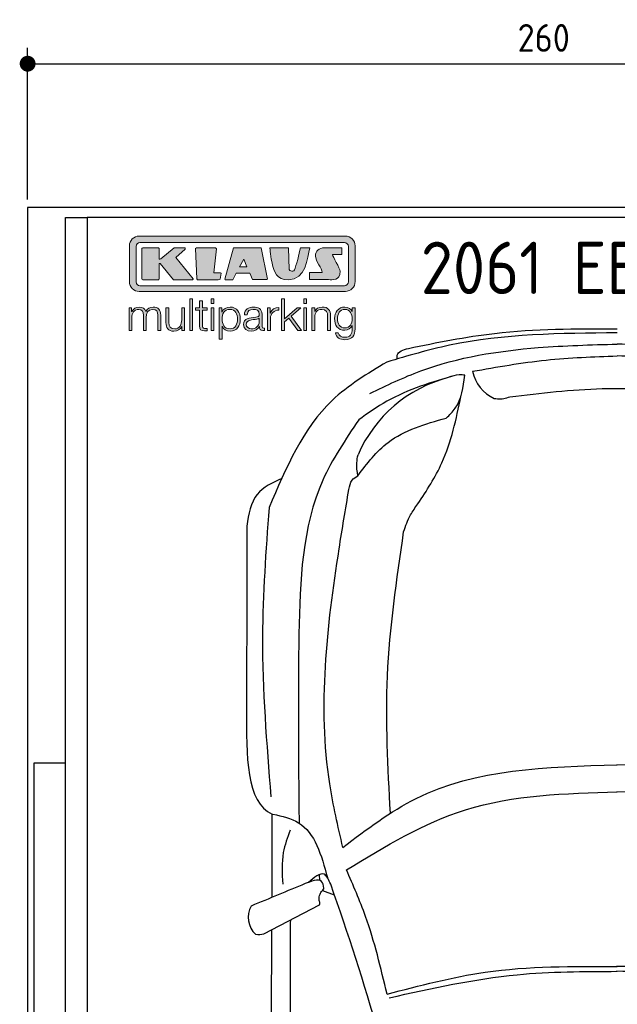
# Model space of a CAD drawing. Header units: millimetres. Extents: x -20 to 3111, y -1009 to 5673.
# Tile 2 of 3: x -20 to 1485, y 3192 to 5673. Entities that reach past the tile are written whole.
import ezdxf

# ---------------------------------------------------------------- set-up
doc = ezdxf.new("R2010")
doc.units = ezdxf.units.MM
for name, color, linetype in [('4', 3, 'Continuous'), ('5', 3, 'Continuous'), ('Car', 10, 'Continuous'), ('Logo', 7, 'Continuous')]:
    doc.layers.add(name, color=color, linetype=linetype)
doc.styles.get("Standard").update_dxf_attribs({"font": 'ISOCP.SHX'})
doc.dimstyles.new('GEN-ISO', dxfattribs={"dimscale": 20, "dimtxt": 3.5, "dimasz": 2, "dimexe": 2, "dimexo": 1, "dimgap": 1.5, "dimtad": 1, "dimdec": 1, "dimdsep": 46, "dimtxsty": 'STANDARD', "dimblk": 'PUNKT', "dimcen": 2, "dimclrd": 256, "dimclre": 256, "dimclrt": 2, "dimadec": 0, "dimazin": 0, "dimtp": 0.1, "dimtm": 0.1, "dimtfac": 0.71, "dimtdec": 1, "dimtmove": 2, "dimatfit": 3, "dimldrblk": 'PUNKT', "dimfxl": 1, "dimtolj": 1, "dimarcsym": 0})

# ---------------------------------------------------------------- blocks, each defined once
blk = doc.blocks.new('PUNKT')
at = {"layer": '4', "color": 0, "linetype": 'ByBlock'}
blk.add_line((-0.5, 0), (-1, 0), dxfattribs=at)
at = {"layer": '4', "color": 0, "linetype": 'ByBlock', "const_width": 0.5}
blk.add_lwpolyline([(-0.25, 0, 1), (0.25, 0, 1)], format="xyb", close=True, dxfattribs=at)
blk = doc.blocks.new('*D3')
at = {"layer": '5', "lineweight": -2}
for p, q in [((0, 5220), (0, 5602.1)), ((2600, 5220), (2600, 5602.1)), ((40, 5562.1), (2560, 5562.1))]:
    blk.add_line(p, q, dxfattribs=at)
at = {"layer": 'DEFPOINTS', "color": 0}
for p in [(2600, 5562.1), (0, 5200), (2600, 5200)]:
    blk.add_point(p, dxfattribs=at)
at = {"layer": '5', "lineweight": -2, "xscale": 40, "yscale": 40, "zscale": 40, "rotation": 180}
blk.add_blockref('PUNKT', (0, 5562.1), dxfattribs=at)
at = {"layer": '5', "lineweight": -2, "xscale": 40, "yscale": 40, "zscale": 40}
blk.add_blockref('PUNKT', (2600, 5562.1), dxfattribs=at)
at = {"layer": '5', "color": 2, "insert": (1300, 5627.1), "char_height": 70, "attachment_point": 5}
blk.add_mtext('260', dxfattribs=at)
blk = doc.blocks.new('KLAUS')
at = {"layer": 'Logo'}
h = blk.add_hatch(color=8, dxfattribs=at)
h.dxf.hatch_style = 2
edge = h.paths.add_edge_path()
edge.add_spline(control_points=[(3.6, 29.09), (2.88, 29.09), (2.3, 28.51), (2.3, 27.8), (2.3, 27.8), (2.3, 16.11), (2.3, 16.11), (2.3, 15.39), (2.88, 14.81), (3.6, 14.81), (3.6, 14.81), (71.16, 14.81), (71.16, 14.81), (71.88, 14.81), (72.46, 15.39), (72.46, 16.11), (72.46, 16.11), (72.46, 27.8), (72.46, 27.8), (72.46, 28.51), (71.88, 29.09), (71.16, 29.09), (71.16, 29.09), (3.6, 29.09), (3.6, 29.09), (3.6, 29.09), (3.6, 29.09), (3.6, 29.09)], knot_values=[0, 0, 0, 0, 1, 1, 1, 2, 2, 2, 3, 3, 3, 4, 4, 4, 5, 5, 5, 6, 6, 6, 7, 7, 7, 8, 8, 8, 9, 9, 9, 9], degree=3, periodic=0)
edge = h.paths.add_edge_path()
edge.add_spline(control_points=[(3.35, 31.23), (3.35, 31.23), (71.47, 31.23), (71.47, 31.23), (73.26, 31.23), (74.71, 29.77), (74.71, 27.99), (74.71, 27.99), (74.71, 16.17), (74.71, 16.17), (74.71, 14.38), (73.26, 12.93), (71.47, 12.93), (71.47, 12.93), (3.35, 12.93), (3.35, 12.93), (1.56, 12.93), (0.11, 14.38), (0.11, 16.17), (0.11, 16.17), (0.11, 27.99), (0.11, 27.99), (0.11, 29.77), (1.56, 31.23), (3.35, 31.23), (3.35, 31.23), (3.35, 31.23), (3.35, 31.23)], knot_values=[0, 0, 0, 0, 1, 1, 1, 2, 2, 2, 3, 3, 3, 4, 4, 4, 5, 5, 5, 6, 6, 6, 7, 7, 7, 8, 8, 8, 9, 9, 9, 9], degree=3, periodic=0)
h = blk.add_hatch(color=8, dxfattribs=at)
h.dxf.hatch_style = 2
edge = h.paths.add_edge_path()
edge.add_spline(control_points=[(4.5, 27.33), (4.5, 27.33), (9.7, 27.33), (9.7, 27.33), (9.84, 27.33), (9.96, 27.22), (9.96, 27.08), (9.96, 27.08), (9.96, 23.69), (9.96, 23.69), (9.96, 23.69), (9.94, 23.64), (10.04, 23.59), (10.14, 23.53), (10.2, 23.57), (10.2, 23.57), (10.2, 23.57), (10.51, 23.75), (10.51, 23.75), (10.51, 23.75), (14.94, 27.33), (14.94, 27.33), (14.94, 27.33), (18.41, 27.33), (18.41, 27.33), (18.41, 27.33), (18.49, 27.33), (18.56, 27.2), (18.65, 27.04), (18.53, 26.91), (18.53, 26.91), (18.53, 26.91), (15.49, 24.11), (15.49, 24.11), (15.49, 24.11), (21.14, 17.06), (21.14, 17.06), (21.14, 17.06), (21.13, 16.91), (21.13, 16.91), (21.08, 16.84), (20.99, 16.82), (20.99, 16.82), (20.99, 16.82), (14.7, 16.82), (14.7, 16.82), (14.7, 16.82), (10.26, 22.17), (10.26, 22.17), (10.26, 22.17), (10.19, 22.24), (10.08, 22.21), (9.97, 22.18), (9.96, 22.11), (9.96, 22.11), (9.96, 22.11), (9.96, 17.08), (9.96, 17.08), (9.96, 16.94), (9.84, 16.82), (9.7, 16.82), (9.7, 16.82), (4.5, 16.82), (4.5, 16.82), (4.36, 16.82), (4.25, 16.94), (4.25, 17.08), (4.25, 17.08), (4.25, 27.08), (4.25, 27.08), (4.25, 27.22), (4.36, 27.33), (4.5, 27.33), (4.5, 27.33), (4.5, 27.33), (4.5, 27.33)], knot_values=[0, 0, 0, 0, 1, 1, 1, 2, 2, 2, 3, 3, 3, 4, 4, 4, 5, 5, 5, 6, 6, 6, 7, 7, 7, 8, 8, 8, 9, 9, 9, 10, 10, 10, 11, 11, 11, 12, 12, 12, 13, 13, 13, 14, 14, 14, 15, 15, 15, 16, 16, 16, 17, 17, 17, 18, 18, 18, 19, 19, 19, 20, 20, 20, 21, 21, 21, 22, 22, 22, 23, 23, 23, 24, 24, 24, 25, 25, 25, 25], degree=3, periodic=0)
h = blk.add_hatch(color=8, dxfattribs=at)
h.dxf.hatch_style = 2
h.paths.add_polyline_path([(22.42, 17.06), (21.97, 27.15), (22.24, 27.33), (28.55, 27.33), (28.86, 26.97), (28.01, 19.08), (30.26, 19.07), (30.44, 18.95), (30.08, 16.95), (29.49, 16.82), (22.6, 16.82)])
h = blk.add_hatch(color=8, dxfattribs=at)
h.paths.add_polyline_path([(36.52, 21.01), (38.93, 21.01), (37.87, 23.57)])
h.paths.add_polyline_path([(34.52, 27.33), (43.65, 27.33), (45.76, 16.94), (45.57, 16.82), (40.83, 16.82), (39.89, 18.95), (35.42, 18.95), (34.27, 16.82), (31.78, 16.82), (31.66, 17)])
h = blk.add_hatch(color=8, dxfattribs=at)
h.dxf.hatch_style = 2
edge = h.paths.add_edge_path()
edge.add_spline(control_points=[(52.69, 27.32), (52.69, 27.32), (52.88, 20.14), (52.88, 20.14), (53.01, 19.89), (53.2, 19.77), (53.43, 19.71), (53.91, 19.59), (54.43, 19.57), (54.64, 20.03), (55.23, 21.34), (56.27, 25.45), (56.6, 27.33), (56.6, 27.33), (59.77, 27.33), (59.77, 27.33), (58.77, 23.9), (58.56, 16.82), (52.63, 16.76), (48.72, 16.72), (48.01, 19.35), (47.27, 22.24), (46.89, 23.68), (46.54, 27.33), (46.54, 27.33), (46.54, 27.33), (52.69, 27.32), (52.69, 27.32), (52.69, 27.32), (52.69, 27.32), (52.69, 27.32)], knot_values=[0, 0, 0, 0, 1, 1, 1, 2, 2, 2, 3, 3, 3, 4, 4, 4, 5, 5, 5, 6, 6, 6, 7, 7, 7, 8, 8, 8, 9, 9, 9, 10, 10, 10, 10], degree=3, periodic=0)
h = blk.add_hatch(color=8, dxfattribs=at)
h.dxf.hatch_style = 2
edge = h.paths.add_edge_path()
edge.add_spline(control_points=[(64.46, 27.33), (64.46, 27.33), (70.31, 27.33), (70.31, 27.33), (70.31, 26.52), (70.31, 26.02), (70.31, 25.12), (70.31, 25.12), (67.3, 25.12), (67.3, 25.12), (67.24, 25.04), (67.25, 25.11), (67.25, 24.91), (67.25, 24.88), (69.73, 20.38), (69.73, 19.57), (69.73, 16.4), (67.22, 16.81), (65.9, 16.82), (65.9, 16.82), (59.59, 16.82), (59.59, 16.82), (59.59, 17.76), (59.59, 18.23), (59.59, 19.14), (59.59, 19.14), (63.75, 19.14), (63.75, 19.14), (63.82, 19.22), (63.81, 19.11), (63.81, 19.31), (63.81, 20.32), (61.58, 23.06), (61.58, 24.63), (61.58, 26.33), (62.83, 27.34), (64.46, 27.33), (64.46, 27.33), (64.46, 27.33), (64.46, 27.33)], knot_values=[0, 0, 0, 0, 1, 1, 1, 2, 2, 2, 3, 3, 3, 4, 4, 4, 5, 5, 5, 6, 6, 6, 7, 7, 7, 8, 8, 8, 9, 9, 9, 10, 10, 10, 11, 11, 11, 12, 12, 12, 13, 13, 13, 13], degree=3, periodic=0)
h = blk.add_hatch(color=30, dxfattribs=at)
h.dxf.hatch_style = 2
h.paths.add_polyline_path([(20.07, 0), (20.99, 0), (20.99, 10.45), (20.07, 10.45)])
h = blk.add_hatch(color=30, dxfattribs=at)
h.dxf.hatch_style = 2
edge = h.paths.add_edge_path()
edge.add_spline(control_points=[(24.22, 9.82), (24.22, 9.82), (23.3, 9.82), (23.3, 9.82), (23.3, 9.82), (23.3, 7.55), (23.3, 7.55), (23.3, 7.55), (21.98, 7.55), (21.98, 7.55), (21.98, 7.55), (21.98, 6.78), (21.98, 6.78), (21.98, 6.78), (23.3, 6.78), (23.3, 6.78), (23.3, 6.78), (23.3, 1.61), (23.3, 1.61), (23.28, 0.32), (23.71, -0.09), (24.94, -0.09), (25.22, -0.09), (25.48, -0.06), (25.76, -0.06), (25.76, -0.06), (25.76, 0.73), (25.76, 0.73), (25.5, 0.7), (25.23, 0.69), (24.97, 0.69), (24.31, 0.73), (24.22, 1.08), (24.22, 1.68), (24.22, 1.68), (24.22, 6.78), (24.22, 6.78), (24.22, 6.78), (25.76, 6.78), (25.76, 6.78), (25.76, 6.78), (25.76, 7.55), (25.76, 7.55), (25.76, 7.55), (24.22, 7.55), (24.22, 7.55), (24.22, 7.55), (24.22, 9.82), (24.22, 9.82), (24.22, 9.82), (24.22, 9.82), (24.22, 9.82)], knot_values=[0, 0, 0, 0, 1, 1, 1, 2, 2, 2, 3, 3, 3, 4, 4, 4, 5, 5, 5, 6, 6, 6, 7, 7, 7, 8, 8, 8, 9, 9, 9, 10, 10, 10, 11, 11, 11, 12, 12, 12, 13, 13, 13, 14, 14, 14, 15, 15, 15, 16, 16, 16, 17, 17, 17, 17], degree=3, periodic=0)
h = blk.add_hatch(color=30, dxfattribs=at)
h.paths.add_polyline_path([(27.1, 0), (28.03, 0), (28.03, 7.55), (27.1, 7.55)])
h.paths.add_polyline_path([(27.1, 8.98), (28.03, 8.98), (28.03, 10.45), (27.1, 10.45)])
h = blk.add_hatch(color=30, dxfattribs=at)
h.dxf.hatch_style = 2
h.paths.add_polyline_path([(50.4, 0), (51.32, 0), (51.32, 2.87), (52.82, 4.11), (55.8, 0), (56.96, 0), (53.52, 4.76), (56.74, 7.55), (55.51, 7.55), (51.32, 3.89), (51.32, 10.45), (50.4, 10.45)])
h = blk.add_hatch(color=30, dxfattribs=at)
h.paths.add_polyline_path([(57.74, 0), (58.66, 0), (58.66, 7.55), (57.74, 7.55)])
h.paths.add_polyline_path([(57.74, 8.98), (58.66, 8.98), (58.66, 10.45), (57.74, 10.45)])
h = blk.add_hatch(color=30, dxfattribs=at)
h.dxf.hatch_style = 2
edge = h.paths.add_edge_path()
edge.add_spline(control_points=[(0, 0), (0, 0), (0.92, 0), (0.92, 0), (0.92, 0), (0.92, 4.22), (0.92, 4.22), (0.94, 5.8), (1.58, 7), (3.18, 7), (4.35, 7), (4.77, 6.15), (4.76, 5.12), (4.76, 5.12), (4.76, 0), (4.76, 0), (4.76, 0), (5.68, 0), (5.68, 0), (5.68, 0), (5.68, 4.27), (5.68, 4.27), (5.68, 5.68), (6.14, 7), (7.73, 7), (9.05, 7), (9.52, 6.32), (9.52, 5.08), (9.52, 5.08), (9.52, 0), (9.52, 0), (9.52, 0), (10.44, 0), (10.44, 0), (10.44, 0), (10.44, 5.12), (10.44, 5.12), (10.44, 6.91), (9.59, 7.77), (7.94, 7.77), (6.94, 7.77), (5.99, 7.29), (5.54, 6.3), (5.26, 7.29), (4.36, 7.77), (3.37, 7.77), (2.17, 7.77), (1.38, 7.19), (0.89, 6.28), (0.89, 6.28), (0.85, 6.28), (0.85, 6.28), (0.85, 6.28), (0.85, 7.55), (0.85, 7.55), (0.85, 7.55), (0, 7.55), (0, 7.55), (0, 7.55), (0, 0), (0, 0), (0, 0), (0, 0), (0, 0)], knot_values=[0, 0, 0, 0, 1, 1, 1, 2, 2, 2, 3, 3, 3, 4, 4, 4, 5, 5, 5, 6, 6, 6, 7, 7, 7, 8, 8, 8, 9, 9, 9, 10, 10, 10, 11, 11, 11, 12, 12, 12, 13, 13, 13, 14, 14, 14, 15, 15, 15, 16, 16, 16, 17, 17, 17, 18, 18, 18, 19, 19, 19, 20, 20, 20, 21, 21, 21, 21], degree=3, periodic=0)
h = blk.add_hatch(color=30, dxfattribs=at)
h.dxf.hatch_style = 2
edge = h.paths.add_edge_path()
edge.add_spline(control_points=[(18.31, 7.55), (18.31, 7.55), (17.39, 7.55), (17.39, 7.55), (17.39, 7.55), (17.39, 3.59), (17.39, 3.59), (17.39, 2.05), (16.7, 0.56), (15.12, 0.56), (13.66, 0.56), (13.15, 1.27), (13.1, 2.64), (13.1, 2.64), (13.1, 7.55), (13.1, 7.55), (13.1, 7.55), (12.18, 7.55), (12.18, 7.55), (12.18, 7.55), (12.18, 2.65), (12.18, 2.65), (12.18, 0.89), (12.93, -0.22), (14.83, -0.22), (15.96, -0.22), (16.95, 0.35), (17.44, 1.36), (17.44, 1.36), (17.47, 1.36), (17.47, 1.36), (17.47, 1.36), (17.47, 0), (17.47, 0), (17.47, 0), (18.31, 0), (18.31, 0), (18.31, 0), (18.31, 7.55), (18.31, 7.55), (18.31, 7.55), (18.31, 7.55), (18.31, 7.55)], knot_values=[0, 0, 0, 0, 1, 1, 1, 2, 2, 2, 3, 3, 3, 4, 4, 4, 5, 5, 5, 6, 6, 6, 7, 7, 7, 8, 8, 8, 9, 9, 9, 10, 10, 10, 11, 11, 11, 12, 12, 12, 13, 13, 13, 14, 14, 14, 14], degree=3, periodic=0)
h = blk.add_hatch(color=30, dxfattribs=at)
edge = h.paths.add_edge_path()
edge.add_spline(control_points=[(35.84, 3.78), (35.84, 2.21), (35.12, 0.56), (33.37, 0.56), (31.4, 0.56), (30.72, 2.21), (30.72, 3.78), (30.72, 5.49), (31.33, 7), (33.37, 7), (35.12, 7), (35.84, 5.34), (35.84, 3.78), (35.84, 3.78), (35.84, 3.78), (35.84, 3.78)], knot_values=[0, 0, 0, 0, 1, 1, 1, 2, 2, 2, 3, 3, 3, 4, 4, 4, 5, 5, 5, 5], degree=3, periodic=0)
edge = h.paths.add_edge_path()
edge.add_spline(control_points=[(29.79, -2.8), (29.79, -2.8), (30.72, -2.8), (30.72, -2.8), (30.72, -2.8), (30.72, 1.43), (30.72, 1.43), (30.72, 1.43), (30.74, 1.43), (30.74, 1.43), (31.14, 0.35), (32.24, -0.22), (33.37, -0.22), (35.66, -0.22), (36.76, 1.64), (36.76, 3.78), (36.76, 5.91), (35.66, 7.77), (33.37, 7.77), (32.15, 7.77), (31.1, 7.14), (30.67, 6.12), (30.67, 6.12), (30.64, 6.12), (30.64, 6.12), (30.64, 6.12), (30.64, 7.55), (30.64, 7.55), (30.64, 7.55), (29.79, 7.55), (29.79, 7.55), (29.79, 7.55), (29.79, -2.8), (29.79, -2.8), (29.79, -2.8), (29.79, -2.8), (29.79, -2.8)], knot_values=[0, 0, 0, 0, 1, 1, 1, 2, 2, 2, 3, 3, 3, 4, 4, 4, 5, 5, 5, 6, 6, 6, 7, 7, 7, 8, 8, 8, 9, 9, 9, 10, 10, 10, 11, 11, 11, 12, 12, 12, 12], degree=3, periodic=0)
h = blk.add_hatch(color=30, dxfattribs=at)
edge = h.paths.add_edge_path()
edge.add_spline(control_points=[(43.03, 2.93), (43.04, 1.45), (41.8, 0.56), (40.39, 0.56), (39.53, 0.56), (38.71, 1.13), (38.71, 2.05), (38.71, 3.53), (40.66, 3.51), (42.22, 3.79), (42.47, 3.84), (42.88, 3.91), (43, 4.13), (43, 4.13), (43.03, 4.13), (43.03, 4.13), (43.03, 4.13), (43.03, 2.93), (43.03, 2.93), (43.03, 2.93), (43.03, 2.93), (43.03, 2.93)], knot_values=[0, 0, 0, 0, 1, 1, 1, 2, 2, 2, 3, 3, 3, 4, 4, 4, 5, 5, 5, 6, 6, 6, 7, 7, 7, 7], degree=3, periodic=0)
edge = h.paths.add_edge_path()
edge.add_spline(control_points=[(39.03, 5.24), (39.06, 6.47), (39.91, 7), (41.05, 7), (42.14, 7), (43.03, 6.69), (43.03, 5.45), (43.03, 4.61), (42.6, 4.51), (41.84, 4.42), (39.85, 4.19), (37.79, 4.11), (37.79, 1.99), (37.79, 0.47), (38.93, -0.22), (40.32, -0.22), (41.77, -0.22), (42.43, 0.34), (43.07, 1.32), (43.07, 1.32), (43.1, 1.32), (43.1, 1.32), (43.1, 0.53), (43.25, 0), (44.19, 0), (44.43, 0), (44.58, 0.01), (44.79, 0.06), (44.79, 0.06), (44.79, 0.83), (44.79, 0.83), (44.71, 0.81), (44.6, 0.78), (44.49, 0.78), (44.13, 0.78), (43.95, 0.98), (43.95, 1.33), (43.95, 1.33), (43.95, 5.34), (43.95, 5.34), (43.95, 7.36), (42.5, 7.77), (41.17, 7.77), (39.44, 7.77), (38.2, 7.01), (38.11, 5.24), (38.11, 5.24), (39.03, 5.24), (39.03, 5.24), (39.03, 5.24), (39.03, 5.24), (39.03, 5.24)], knot_values=[0, 0, 0, 0, 1, 1, 1, 2, 2, 2, 3, 3, 3, 4, 4, 4, 5, 5, 5, 6, 6, 6, 7, 7, 7, 8, 8, 8, 9, 9, 9, 10, 10, 10, 11, 11, 11, 12, 12, 12, 13, 13, 13, 14, 14, 14, 15, 15, 15, 16, 16, 16, 17, 17, 17, 17], degree=3, periodic=0)
h = blk.add_hatch(color=30, dxfattribs=at)
h.dxf.hatch_style = 2
edge = h.paths.add_edge_path()
edge.add_spline(control_points=[(45.79, 0), (45.79, 0), (46.71, 0), (46.71, 0), (46.71, 0), (46.71, 4.03), (46.71, 4.03), (46.71, 5.59), (47.85, 6.82), (49.52, 6.73), (49.52, 6.73), (49.52, 7.66), (49.52, 7.66), (48.16, 7.72), (47.14, 7), (46.67, 5.78), (46.67, 5.78), (46.64, 5.78), (46.64, 5.78), (46.64, 5.78), (46.64, 7.55), (46.64, 7.55), (46.64, 7.55), (45.79, 7.55), (45.79, 7.55), (45.79, 7.55), (45.79, 0), (45.79, 0), (45.79, 0), (45.79, 0), (45.79, 0)], knot_values=[0, 0, 0, 0, 1, 1, 1, 2, 2, 2, 3, 3, 3, 4, 4, 4, 5, 5, 5, 6, 6, 6, 7, 7, 7, 8, 8, 8, 9, 9, 9, 10, 10, 10, 10], degree=3, periodic=0)
h = blk.add_hatch(color=30, dxfattribs=at)
h.dxf.hatch_style = 2
edge = h.paths.add_edge_path()
edge.add_spline(control_points=[(60.41, 0), (60.41, 0), (61.33, 0), (61.33, 0), (61.33, 0), (61.33, 4.41), (61.33, 4.41), (61.36, 5.89), (62.24, 7), (63.7, 7), (65.2, 7), (65.62, 6.02), (65.62, 4.71), (65.62, 4.71), (65.62, 0), (65.62, 0), (65.62, 0), (66.54, 0), (66.54, 0), (66.54, 0), (66.54, 4.86), (66.54, 4.86), (66.54, 6.66), (65.9, 7.77), (63.78, 7.77), (62.71, 7.77), (61.7, 7.16), (61.36, 6.25), (61.36, 6.25), (61.33, 6.25), (61.33, 6.25), (61.33, 6.25), (61.33, 7.55), (61.33, 7.55), (61.33, 7.55), (60.41, 7.55), (60.41, 7.55), (60.41, 7.55), (60.41, 0), (60.41, 0), (60.41, 0), (60.41, 0), (60.41, 0)], knot_values=[0, 0, 0, 0, 1, 1, 1, 2, 2, 2, 3, 3, 3, 4, 4, 4, 5, 5, 5, 6, 6, 6, 7, 7, 7, 8, 8, 8, 9, 9, 9, 10, 10, 10, 11, 11, 11, 12, 12, 12, 13, 13, 13, 14, 14, 14, 14], degree=3, periodic=0)
h = blk.add_hatch(color=30, dxfattribs=at)
edge = h.paths.add_edge_path()
edge.add_spline(control_points=[(71.32, 0.86), (69.62, 0.86), (68.83, 2.34), (68.83, 3.86), (68.83, 5.43), (69.56, 7), (71.32, 7), (73.06, 7), (73.75, 5.34), (73.75, 3.86), (73.75, 2.33), (72.91, 0.86), (71.32, 0.86), (71.32, 0.86), (71.32, 0.86), (71.32, 0.86)], knot_values=[0, 0, 0, 0, 1, 1, 1, 2, 2, 2, 3, 3, 3, 4, 4, 4, 5, 5, 5, 5], degree=3, periodic=0)
edge = h.paths.add_edge_path()
edge.add_spline(control_points=[(74.67, 7.55), (74.67, 7.55), (73.75, 7.55), (73.75, 7.55), (73.75, 7.55), (73.75, 6.25), (73.75, 6.25), (73.75, 6.25), (73.72, 6.25), (73.72, 6.25), (73.35, 7.09), (72.41, 7.77), (71.32, 7.77), (69.13, 7.77), (67.9, 6.05), (67.9, 3.97), (67.9, 1.82), (68.9, 0.09), (71.32, 0.09), (72.4, 0.09), (73.29, 0.72), (73.72, 1.64), (73.72, 1.64), (73.75, 1.64), (73.75, 1.64), (73.75, 1.64), (73.75, 0.61), (73.75, 0.61), (73.75, -1.23), (73.01, -2.24), (71.32, -2.24), (70.29, -2.24), (69.31, -1.85), (69.1, -0.73), (69.1, -0.73), (68.18, -0.73), (68.18, -0.73), (68.31, -2.34), (69.81, -3.02), (71.32, -3.02), (73.79, -3.02), (74.65, -1.64), (74.67, 0.61), (74.67, 0.61), (74.67, 7.55), (74.67, 7.55), (74.67, 7.55), (74.67, 7.55), (74.67, 7.55)], knot_values=[0, 0, 0, 0, 1, 1, 1, 2, 2, 2, 3, 3, 3, 4, 4, 4, 5, 5, 5, 6, 6, 6, 7, 7, 7, 8, 8, 8, 9, 9, 9, 10, 10, 10, 11, 11, 11, 12, 12, 12, 13, 13, 13, 14, 14, 14, 15, 15, 15, 16, 16, 16, 16], degree=3, periodic=0)
at = {"layer": 'Logo', "lineweight": 0}
for points in [[(22.42, 17.06), (21.97, 27.15), (22.24, 27.33), (28.55, 27.33), (28.86, 26.97), (28.01, 19.08), (30.26, 19.07), (30.44, 18.95), (30.08, 16.95), (29.49, 16.82), (22.6, 16.82), (22.42, 17.06), (22.42, 17.06)], [(34.52, 27.33), (43.65, 27.33), (45.76, 16.94), (45.57, 16.82), (40.83, 16.82), (39.89, 18.95), (35.42, 18.95), (34.27, 16.82), (31.78, 16.82), (31.66, 17), (34.52, 27.33), (34.52, 27.33)], [(36.52, 21.01), (38.93, 21.01), (37.87, 23.57), (36.52, 21.01), (36.52, 21.01)], [(20.07, 0), (20.99, 0), (20.99, 10.45), (20.07, 10.45), (20.07, 0), (20.07, 0)], [(27.1, 8.98), (28.03, 8.98), (28.03, 10.45), (27.1, 10.45), (27.1, 8.98), (27.1, 8.98)], [(50.4, 0), (51.32, 0), (51.32, 2.87), (52.82, 4.11), (55.8, 0), (56.96, 0), (53.52, 4.76), (56.74, 7.55), (55.51, 7.55), (51.32, 3.89), (51.32, 10.45), (50.4, 10.45), (50.4, 0), (50.4, 0)], [(57.74, 8.98), (58.66, 8.98), (58.66, 10.45), (57.74, 10.45), (57.74, 8.98), (57.74, 8.98)], [(27.1, 0), (28.03, 0), (28.03, 7.55), (27.1, 7.55), (27.1, 0), (27.1, 0)], [(57.74, 0), (58.66, 0), (58.66, 7.55), (57.74, 7.55), (57.74, 0), (57.74, 0)]]:
    blk.add_lwpolyline(points, dxfattribs=at)
for points, knots in [([(3.35, 31.23), (3.35, 31.23), (71.47, 31.23), (71.47, 31.23), (73.26, 31.23), (74.71, 29.77), (74.71, 27.99), (74.71, 27.99), (74.71, 16.17), (74.71, 16.17), (74.71, 14.38), (73.26, 12.93), (71.47, 12.93), (71.47, 12.93), (3.35, 12.93), (3.35, 12.93), (1.56, 12.93), (0.11, 14.38), (0.11, 16.17), (0.11, 16.17), (0.11, 27.99), (0.11, 27.99), (0.11, 29.77), (1.56, 31.23), (3.35, 31.23), (3.35, 31.23), (3.35, 31.23), (3.35, 31.23)], [0, 0, 0, 0, 1, 1, 1, 2, 2, 2, 3, 3, 3, 4, 4, 4, 5, 5, 5, 6, 6, 6, 7, 7, 7, 8, 8, 8, 9, 9, 9, 9]), ([(3.6, 29.09), (2.88, 29.09), (2.3, 28.51), (2.3, 27.8), (2.3, 27.8), (2.3, 16.11), (2.3, 16.11), (2.3, 15.39), (2.88, 14.81), (3.6, 14.81), (3.6, 14.81), (71.16, 14.81), (71.16, 14.81), (71.88, 14.81), (72.46, 15.39), (72.46, 16.11), (72.46, 16.11), (72.46, 27.8), (72.46, 27.8), (72.46, 28.51), (71.88, 29.09), (71.16, 29.09), (71.16, 29.09), (3.6, 29.09), (3.6, 29.09), (3.6, 29.09), (3.6, 29.09), (3.6, 29.09)], [0, 0, 0, 0, 1, 1, 1, 2, 2, 2, 3, 3, 3, 4, 4, 4, 5, 5, 5, 6, 6, 6, 7, 7, 7, 8, 8, 8, 9, 9, 9, 9]), ([(4.5, 27.33), (4.5, 27.33), (9.7, 27.33), (9.7, 27.33), (9.84, 27.33), (9.96, 27.22), (9.96, 27.08), (9.96, 27.08), (9.96, 23.69), (9.96, 23.69), (9.96, 23.69), (9.94, 23.64), (10.04, 23.59), (10.14, 23.53), (10.2, 23.57), (10.2, 23.57), (10.2, 23.57), (10.51, 23.75), (10.51, 23.75), (10.51, 23.75), (14.94, 27.33), (14.94, 27.33), (14.94, 27.33), (18.41, 27.33), (18.41, 27.33), (18.41, 27.33), (18.49, 27.33), (18.56, 27.2), (18.65, 27.04), (18.53, 26.91), (18.53, 26.91), (18.53, 26.91), (15.49, 24.11), (15.49, 24.11), (15.49, 24.11), (21.14, 17.06), (21.14, 17.06), (21.14, 17.06), (21.13, 16.91), (21.13, 16.91), (21.08, 16.84), (20.99, 16.82), (20.99, 16.82), (20.99, 16.82), (14.7, 16.82), (14.7, 16.82), (14.7, 16.82), (10.26, 22.17), (10.26, 22.17), (10.26, 22.17), (10.19, 22.24), (10.08, 22.21), (9.97, 22.18), (9.96, 22.11), (9.96, 22.11), (9.96, 22.11), (9.96, 17.08), (9.96, 17.08), (9.96, 16.94), (9.84, 16.82), (9.7, 16.82), (9.7, 16.82), (4.5, 16.82), (4.5, 16.82), (4.36, 16.82), (4.25, 16.94), (4.25, 17.08), (4.25, 17.08), (4.25, 27.08), (4.25, 27.08), (4.25, 27.22), (4.36, 27.33), (4.5, 27.33), (4.5, 27.33), (4.5, 27.33), (4.5, 27.33)], [0, 0, 0, 0, 1, 1, 1, 2, 2, 2, 3, 3, 3, 4, 4, 4, 5, 5, 5, 6, 6, 6, 7, 7, 7, 8, 8, 8, 9, 9, 9, 10, 10, 10, 11, 11, 11, 12, 12, 12, 13, 13, 13, 14, 14, 14, 15, 15, 15, 16, 16, 16, 17, 17, 17, 18, 18, 18, 19, 19, 19, 20, 20, 20, 21, 21, 21, 22, 22, 22, 23, 23, 23, 24, 24, 24, 25, 25, 25, 25]), ([(52.69, 27.32), (52.69, 27.32), (52.88, 20.14), (52.88, 20.14), (53.01, 19.89), (53.2, 19.77), (53.43, 19.71), (53.91, 19.59), (54.43, 19.57), (54.64, 20.03), (55.23, 21.34), (56.27, 25.45), (56.6, 27.33), (56.6, 27.33), (59.77, 27.33), (59.77, 27.33), (58.77, 23.9), (58.56, 16.82), (52.63, 16.76), (48.72, 16.72), (48.01, 19.35), (47.27, 22.24), (46.89, 23.68), (46.54, 27.33), (46.54, 27.33), (46.54, 27.33), (52.69, 27.32), (52.69, 27.32), (52.69, 27.32), (52.69, 27.32), (52.69, 27.32)], [0, 0, 0, 0, 1, 1, 1, 2, 2, 2, 3, 3, 3, 4, 4, 4, 5, 5, 5, 6, 6, 6, 7, 7, 7, 8, 8, 8, 9, 9, 9, 10, 10, 10, 10]), ([(64.46, 27.33), (64.46, 27.33), (70.31, 27.33), (70.31, 27.33), (70.31, 26.52), (70.31, 26.02), (70.31, 25.12), (70.31, 25.12), (67.3, 25.12), (67.3, 25.12), (67.24, 25.04), (67.25, 25.11), (67.25, 24.91), (67.25, 24.88), (69.73, 20.38), (69.73, 19.57), (69.73, 16.4), (67.22, 16.81), (65.9, 16.82), (65.9, 16.82), (59.59, 16.82), (59.59, 16.82), (59.59, 17.76), (59.59, 18.23), (59.59, 19.14), (59.59, 19.14), (63.75, 19.14), (63.75, 19.14), (63.82, 19.22), (63.81, 19.11), (63.81, 19.31), (63.81, 20.32), (61.58, 23.06), (61.58, 24.63), (61.58, 26.33), (62.83, 27.34), (64.46, 27.33), (64.46, 27.33), (64.46, 27.33), (64.46, 27.33)], [0, 0, 0, 0, 1, 1, 1, 2, 2, 2, 3, 3, 3, 4, 4, 4, 5, 5, 5, 6, 6, 6, 7, 7, 7, 8, 8, 8, 9, 9, 9, 10, 10, 10, 11, 11, 11, 12, 12, 12, 13, 13, 13, 13]), ([(24.22, 9.82), (24.22, 9.82), (23.3, 9.82), (23.3, 9.82), (23.3, 9.82), (23.3, 7.55), (23.3, 7.55), (23.3, 7.55), (21.98, 7.55), (21.98, 7.55), (21.98, 7.55), (21.98, 6.78), (21.98, 6.78), (21.98, 6.78), (23.3, 6.78), (23.3, 6.78), (23.3, 6.78), (23.3, 1.61), (23.3, 1.61), (23.28, 0.32), (23.71, -0.09), (24.94, -0.09), (25.22, -0.09), (25.48, -0.06), (25.76, -0.06), (25.76, -0.06), (25.76, 0.73), (25.76, 0.73), (25.5, 0.7), (25.23, 0.69), (24.97, 0.69), (24.31, 0.73), (24.22, 1.08), (24.22, 1.68), (24.22, 1.68), (24.22, 6.78), (24.22, 6.78), (24.22, 6.78), (25.76, 6.78), (25.76, 6.78), (25.76, 6.78), (25.76, 7.55), (25.76, 7.55), (25.76, 7.55), (24.22, 7.55), (24.22, 7.55), (24.22, 7.55), (24.22, 9.82), (24.22, 9.82), (24.22, 9.82), (24.22, 9.82), (24.22, 9.82)], [0, 0, 0, 0, 1, 1, 1, 2, 2, 2, 3, 3, 3, 4, 4, 4, 5, 5, 5, 6, 6, 6, 7, 7, 7, 8, 8, 8, 9, 9, 9, 10, 10, 10, 11, 11, 11, 12, 12, 12, 13, 13, 13, 14, 14, 14, 15, 15, 15, 16, 16, 16, 17, 17, 17, 17]), ([(0, 0), (0, 0), (0.92, 0), (0.92, 0), (0.92, 0), (0.92, 4.22), (0.92, 4.22), (0.94, 5.8), (1.58, 7), (3.18, 7), (4.35, 7), (4.77, 6.15), (4.76, 5.12), (4.76, 5.12), (4.76, 0), (4.76, 0), (4.76, 0), (5.68, 0), (5.68, 0), (5.68, 0), (5.68, 4.27), (5.68, 4.27), (5.68, 5.68), (6.14, 7), (7.73, 7), (9.05, 7), (9.52, 6.32), (9.52, 5.08), (9.52, 5.08), (9.52, 0), (9.52, 0), (9.52, 0), (10.44, 0), (10.44, 0), (10.44, 0), (10.44, 5.12), (10.44, 5.12), (10.44, 6.91), (9.59, 7.77), (7.94, 7.77), (6.94, 7.77), (5.99, 7.29), (5.54, 6.3), (5.26, 7.29), (4.36, 7.77), (3.37, 7.77), (2.17, 7.77), (1.38, 7.19), (0.89, 6.28), (0.89, 6.28), (0.85, 6.28), (0.85, 6.28), (0.85, 6.28), (0.85, 7.55), (0.85, 7.55), (0.85, 7.55), (0, 7.55), (0, 7.55), (0, 7.55), (0, 0), (0, 0), (0, 0), (0, 0), (0, 0)], [0, 0, 0, 0, 1, 1, 1, 2, 2, 2, 3, 3, 3, 4, 4, 4, 5, 5, 5, 6, 6, 6, 7, 7, 7, 8, 8, 8, 9, 9, 9, 10, 10, 10, 11, 11, 11, 12, 12, 12, 13, 13, 13, 14, 14, 14, 15, 15, 15, 16, 16, 16, 17, 17, 17, 18, 18, 18, 19, 19, 19, 20, 20, 20, 21, 21, 21, 21]), ([(18.31, 7.55), (18.31, 7.55), (17.39, 7.55), (17.39, 7.55), (17.39, 7.55), (17.39, 3.59), (17.39, 3.59), (17.39, 2.05), (16.7, 0.56), (15.12, 0.56), (13.66, 0.56), (13.15, 1.27), (13.1, 2.64), (13.1, 2.64), (13.1, 7.55), (13.1, 7.55), (13.1, 7.55), (12.18, 7.55), (12.18, 7.55), (12.18, 7.55), (12.18, 2.65), (12.18, 2.65), (12.18, 0.89), (12.93, -0.22), (14.83, -0.22), (15.96, -0.22), (16.95, 0.35), (17.44, 1.36), (17.44, 1.36), (17.47, 1.36), (17.47, 1.36), (17.47, 1.36), (17.47, 0), (17.47, 0), (17.47, 0), (18.31, 0), (18.31, 0), (18.31, 0), (18.31, 7.55), (18.31, 7.55), (18.31, 7.55), (18.31, 7.55), (18.31, 7.55)], [0, 0, 0, 0, 1, 1, 1, 2, 2, 2, 3, 3, 3, 4, 4, 4, 5, 5, 5, 6, 6, 6, 7, 7, 7, 8, 8, 8, 9, 9, 9, 10, 10, 10, 11, 11, 11, 12, 12, 12, 13, 13, 13, 14, 14, 14, 14]), ([(29.79, -2.8), (29.79, -2.8), (30.72, -2.8), (30.72, -2.8), (30.72, -2.8), (30.72, 1.43), (30.72, 1.43), (30.72, 1.43), (30.74, 1.43), (30.74, 1.43), (31.14, 0.35), (32.24, -0.22), (33.37, -0.22), (35.66, -0.22), (36.76, 1.64), (36.76, 3.78), (36.76, 5.91), (35.66, 7.77), (33.37, 7.77), (32.15, 7.77), (31.1, 7.14), (30.67, 6.12), (30.67, 6.12), (30.64, 6.12), (30.64, 6.12), (30.64, 6.12), (30.64, 7.55), (30.64, 7.55), (30.64, 7.55), (29.79, 7.55), (29.79, 7.55), (29.79, 7.55), (29.79, -2.8), (29.79, -2.8), (29.79, -2.8), (29.79, -2.8), (29.79, -2.8)], [0, 0, 0, 0, 1, 1, 1, 2, 2, 2, 3, 3, 3, 4, 4, 4, 5, 5, 5, 6, 6, 6, 7, 7, 7, 8, 8, 8, 9, 9, 9, 10, 10, 10, 11, 11, 11, 12, 12, 12, 12]), ([(35.84, 3.78), (35.84, 2.21), (35.12, 0.56), (33.37, 0.56), (31.4, 0.56), (30.72, 2.21), (30.72, 3.78), (30.72, 5.49), (31.33, 7), (33.37, 7), (35.12, 7), (35.84, 5.34), (35.84, 3.78), (35.84, 3.78), (35.84, 3.78), (35.84, 3.78)], [0, 0, 0, 0, 1, 1, 1, 2, 2, 2, 3, 3, 3, 4, 4, 4, 5, 5, 5, 5]), ([(39.03, 5.24), (39.06, 6.47), (39.91, 7), (41.05, 7), (42.14, 7), (43.03, 6.69), (43.03, 5.45), (43.03, 4.61), (42.6, 4.51), (41.84, 4.42), (39.85, 4.19), (37.79, 4.11), (37.79, 1.99), (37.79, 0.47), (38.93, -0.22), (40.32, -0.22), (41.77, -0.22), (42.43, 0.34), (43.07, 1.32), (43.07, 1.32), (43.1, 1.32), (43.1, 1.32), (43.1, 0.53), (43.25, 0), (44.19, 0), (44.43, 0), (44.58, 0.01), (44.79, 0.06), (44.79, 0.06), (44.79, 0.83), (44.79, 0.83), (44.71, 0.81), (44.6, 0.78), (44.49, 0.78), (44.13, 0.78), (43.95, 0.98), (43.95, 1.33), (43.95, 1.33), (43.95, 5.34), (43.95, 5.34), (43.95, 7.36), (42.5, 7.77), (41.17, 7.77), (39.44, 7.77), (38.2, 7.01), (38.11, 5.24), (38.11, 5.24), (39.03, 5.24), (39.03, 5.24), (39.03, 5.24), (39.03, 5.24), (39.03, 5.24)], [0, 0, 0, 0, 1, 1, 1, 2, 2, 2, 3, 3, 3, 4, 4, 4, 5, 5, 5, 6, 6, 6, 7, 7, 7, 8, 8, 8, 9, 9, 9, 10, 10, 10, 11, 11, 11, 12, 12, 12, 13, 13, 13, 14, 14, 14, 15, 15, 15, 16, 16, 16, 17, 17, 17, 17]), ([(45.79, 0), (45.79, 0), (46.71, 0), (46.71, 0), (46.71, 0), (46.71, 4.03), (46.71, 4.03), (46.71, 5.59), (47.85, 6.82), (49.52, 6.73), (49.52, 6.73), (49.52, 7.66), (49.52, 7.66), (48.16, 7.72), (47.14, 7), (46.67, 5.78), (46.67, 5.78), (46.64, 5.78), (46.64, 5.78), (46.64, 5.78), (46.64, 7.55), (46.64, 7.55), (46.64, 7.55), (45.79, 7.55), (45.79, 7.55), (45.79, 7.55), (45.79, 0), (45.79, 0), (45.79, 0), (45.79, 0), (45.79, 0)], [0, 0, 0, 0, 1, 1, 1, 2, 2, 2, 3, 3, 3, 4, 4, 4, 5, 5, 5, 6, 6, 6, 7, 7, 7, 8, 8, 8, 9, 9, 9, 10, 10, 10, 10]), ([(60.41, 0), (60.41, 0), (61.33, 0), (61.33, 0), (61.33, 0), (61.33, 4.41), (61.33, 4.41), (61.36, 5.89), (62.24, 7), (63.7, 7), (65.2, 7), (65.62, 6.02), (65.62, 4.71), (65.62, 4.71), (65.62, 0), (65.62, 0), (65.62, 0), (66.54, 0), (66.54, 0), (66.54, 0), (66.54, 4.86), (66.54, 4.86), (66.54, 6.66), (65.9, 7.77), (63.78, 7.77), (62.71, 7.77), (61.7, 7.16), (61.36, 6.25), (61.36, 6.25), (61.33, 6.25), (61.33, 6.25), (61.33, 6.25), (61.33, 7.55), (61.33, 7.55), (61.33, 7.55), (60.41, 7.55), (60.41, 7.55), (60.41, 7.55), (60.41, 0), (60.41, 0), (60.41, 0), (60.41, 0), (60.41, 0)], [0, 0, 0, 0, 1, 1, 1, 2, 2, 2, 3, 3, 3, 4, 4, 4, 5, 5, 5, 6, 6, 6, 7, 7, 7, 8, 8, 8, 9, 9, 9, 10, 10, 10, 11, 11, 11, 12, 12, 12, 13, 13, 13, 14, 14, 14, 14]), ([(74.67, 7.55), (74.67, 7.55), (73.75, 7.55), (73.75, 7.55), (73.75, 7.55), (73.75, 6.25), (73.75, 6.25), (73.75, 6.25), (73.72, 6.25), (73.72, 6.25), (73.35, 7.09), (72.41, 7.77), (71.32, 7.77), (69.13, 7.77), (67.9, 6.05), (67.9, 3.97), (67.9, 1.82), (68.9, 0.09), (71.32, 0.09), (72.4, 0.09), (73.29, 0.72), (73.72, 1.64), (73.72, 1.64), (73.75, 1.64), (73.75, 1.64), (73.75, 1.64), (73.75, 0.61), (73.75, 0.61), (73.75, -1.23), (73.01, -2.24), (71.32, -2.24), (70.29, -2.24), (69.31, -1.85), (69.1, -0.73), (69.1, -0.73), (68.18, -0.73), (68.18, -0.73), (68.31, -2.34), (69.81, -3.02), (71.32, -3.02), (73.79, -3.02), (74.65, -1.64), (74.67, 0.61), (74.67, 0.61), (74.67, 7.55), (74.67, 7.55), (74.67, 7.55), (74.67, 7.55), (74.67, 7.55)], [0, 0, 0, 0, 1, 1, 1, 2, 2, 2, 3, 3, 3, 4, 4, 4, 5, 5, 5, 6, 6, 6, 7, 7, 7, 8, 8, 8, 9, 9, 9, 10, 10, 10, 11, 11, 11, 12, 12, 12, 13, 13, 13, 14, 14, 14, 15, 15, 15, 16, 16, 16, 16]), ([(71.32, 0.86), (69.62, 0.86), (68.83, 2.34), (68.83, 3.86), (68.83, 5.43), (69.56, 7), (71.32, 7), (73.06, 7), (73.75, 5.34), (73.75, 3.86), (73.75, 2.33), (72.91, 0.86), (71.32, 0.86), (71.32, 0.86), (71.32, 0.86), (71.32, 0.86)], [0, 0, 0, 0, 1, 1, 1, 2, 2, 2, 3, 3, 3, 4, 4, 4, 5, 5, 5, 5]), ([(43.03, 2.93), (43.04, 1.45), (41.8, 0.56), (40.39, 0.56), (39.53, 0.56), (38.71, 1.13), (38.71, 2.05), (38.71, 3.53), (40.66, 3.51), (42.22, 3.79), (42.47, 3.84), (42.88, 3.91), (43, 4.13), (43, 4.13), (43.03, 4.13), (43.03, 4.13), (43.03, 4.13), (43.03, 2.93), (43.03, 2.93), (43.03, 2.93), (43.03, 2.93), (43.03, 2.93)], [0, 0, 0, 0, 1, 1, 1, 2, 2, 2, 3, 3, 3, 4, 4, 4, 5, 5, 5, 6, 6, 6, 7, 7, 7, 7])]:
    blk.add_open_spline(points, degree=3, knots=knots, dxfattribs=at)

msp = doc.modelspace()

# ---------------------------------------------------------------- linework, layer by layer
msp.add_line((2450, 5174.91), (150, 5174.91))
msp.add_lwpolyline([(2600, 5200), (2550, 5200), (2550, 5200), (50, 5200), (50, 5200), (0, 5200), (0, 650), (50, 650), (50, 0), (2550, 0), (2550, 650), (2600, 650)], close=True)
for points in [[(95, 5174.91), (150, 5174.91), (150, 30), (122.5, 30)], [(95, 250), (95, 5174.91)], [(150, 5174.91), (150, 30)], [(95, 3799.63), (16, 3799.63), (16, 1091.5), (95, 1091.5)]]:
    msp.add_lwpolyline(points)
at = {"layer": 'Car'}
for p, q in [((615.89, 3464.18), (616.05, 3671.62)), ((683.24, 3690.78), (684.21, 3648.71)), ((735.68, 3504.7), (735.26, 3519.48)), ((742.91, 3479.19), (771.82, 3468.15)), ((595.17, 3370.24), (735.14, 3443.39))]:
    msp.add_line(p, q, dxfattribs=at)
for centre, radius, start, end in [((1143.88, 4442.5), 339.38, 104.39541, 156.68545), ((1213.87, 4805.62), 94.99, 191.22317, 245.90253), ((-5074.93, 1416.22), 6197.21, 15.945352, 19.596216), ((614.12, 3411.45), 58.46, 150.8177, 226.89798), ((580.72, 3424.01), 55.62, 263.23473, 285.08957)]:
    msp.add_arc(centre, radius, start, end, dxfattribs=at)
for points, knots in [([(959.11, 4844.91), (1031.23, 4859.59), (1204.44, 4894.85), (1381.41, 4894.47), (1484.69, 4894.25)], [0, 0, 0, 0, 220.2894534, 529.0699843, 529.0699843, 529.0699843, 529.0699843]), ([(1484.9, 4884.1), (1342.55, 4882.93), (1145.38, 4881.31), (957.29, 4825.98), (904.99, 4810.59)], [0, 0, 0, 0, 423.4928418, 586.5833763, 586.5833763, 586.5833763, 586.5833763]), ([(862.26, 4731.52), (904.42, 4751.76), (1037.47, 4815.65), (1252.27, 4849.14), (1418.82, 4853.9), (1485, 4855.8)], [0, 0, 0, 0, 139.9486404, 441.7007564, 640.6521216, 640.6521216, 640.6521216, 640.6521216]), ([(930.91, 4818.2), (930.61, 4821.51), (929.27, 4836.43), (946.05, 4841.2), (959.11, 4844.91)], [0, 0, 0, 0, 9.4355672, 42.5072931, 42.5072931, 42.5072931, 42.5072931]), ([(2107.83, 4730.99), (2065.7, 4751.27), (1932.7, 4815.27), (1717.93, 4848.94), (1551.38, 4853.85), (1485.21, 4855.8)], [0, 0, 0, 0, 139.9486404, 441.7007564, 640.6521216, 640.6521216, 640.6521216, 640.6521216]), ([(1120.7, 4787.14), (1182.33, 4798.05), (1302.88, 4819.4), (1425.22, 4823.81), (1485, 4825.97)], [0, 0, 0, 0, 187.5262556, 366.7655398, 366.7655398, 366.7655398, 366.7655398]), ([(1849.45, 4786.83), (1787.82, 4797.79), (1667.29, 4819.24), (1544.96, 4823.76), (1485.18, 4825.97)], [0, 0, 0, 0, 187.5262556, 366.7655398, 366.7655398, 366.7655398, 366.7655398]), ([(904.99, 4810.59), (856.02, 4781.15), (715.86, 4696.86), (650.54, 4543.48), (608.05, 4443.69)], [0, 0, 0, 0, 168.365537, 481.9023638, 481.9023638, 481.9023638, 481.9023638]), ([(1079.17, 4777.51), (1018.84, 4759.76), (931.12, 4733.95), (857.14, 4681.28), (834.04, 4664.83)], [0, 0, 0, 0, 186.5227216, 271.2276863, 271.2276863, 271.2276863, 271.2276863]), ([(1054.42, 4669.45), (1062.62, 4677.27), (1092.09, 4705.38), (1097.44, 4747.14), (1101.31, 4777.28)], [0, 0, 0, 0, 33.4316052, 120.1693208, 120.1693208, 120.1693208, 120.1693208]), ([(1101.31, 4777.28), (1096.59, 4777.93), (1082.32, 4779.91), (1068.66, 4774.71), (1059.5, 4771.22)], [0, 0, 0, 0, 14.1183333, 42.7794359, 42.7794359, 42.7794359, 42.7794359]), ([(1214.94, 4722.75), (1292.4, 4732.12), (1480.89, 4754.93), (1669.86, 4733.7), (1781.17, 4721.19)], [0, 0, 0, 0, 233.3943149, 567.891299, 567.891299, 567.891299, 567.891299]), ([(982.92, 4452.89), (1004.98, 4486.62), (1059.13, 4569.42), (1079.49, 4666.67), (1091.56, 4724.3)], [0, 0, 0, 0, 120.0031783, 294.5713116, 294.5713116, 294.5713116, 294.5713116]), ([(1175.09, 4718.91), (1177.78, 4718.43), (1191.08, 4716.05), (1204.35, 4719.77), (1214.94, 4722.75)], [0, 0, 0, 0, 8.1607931, 40.3357332, 40.3357332, 40.3357332, 40.3357332]), ([(834.04, 4664.83), (800.65, 4615.38), (693.44, 4456.6), (679.89, 4107.44), (682.08, 3834.49), (683.24, 3690.78)], [0, 0, 0, 0, 177.0434798, 568.3902132, 1003.585748, 1003.585748, 1003.585748, 1003.585748]), ([(831.63, 4524.05), (855.15, 4554.87), (911.49, 4628.71), (1001.8, 4654.45), (1054.42, 4669.45)], [0, 0, 0, 0, 113.6549716, 272.306786, 272.306786, 272.306786, 272.306786]), ([(831.63, 4524.05), (830.11, 4534.84), (827.61, 4552.52), (830.92, 4570), (832.21, 4576.82)], [0, 0, 0, 0, 32.3883593, 53.0782664, 53.0782664, 53.0782664, 53.0782664]), ([(640.08, 4517.34), (616.41, 4506.29), (565.77, 4482.66), (556.85, 4426.95), (552.1, 4397.28)], [0, 0, 0, 0, 73.7718993, 157.8289351, 157.8289351, 157.8289351, 157.8289351]), ([(809.15, 4489.32), (810.77, 4498.02), (813.55, 4512.98), (826.3, 4520.78), (831.63, 4524.05)], [0, 0, 0, 0, 25.0784399, 43.1020179, 43.1020179, 43.1020179, 43.1020179]), ([(794.02, 3587.7), (781.69, 3640.83), (724.56, 3886.91), (759.86, 4195.51), (800.83, 4439.7), (809.15, 4489.32)], [0, 0, 0, 0, 163.2605713, 756.2228172, 907.4390255, 907.4390255, 907.4390255, 907.4390255]), ([(608.05, 4443.69), (600.1, 4335.24), (582.29, 4092.37), (601.95, 3849.54), (612.84, 3715.14)], [0, 0, 0, 0, 325.7557226, 729.5213164, 729.5213164, 729.5213164, 729.5213164]), ([(947.15, 4382.93), (952.13, 4397.48), (960.73, 4422.57), (976.36, 4443.92), (982.92, 4452.89)], [0, 0, 0, 0, 45.7898489, 78.965923, 78.965923, 78.965923, 78.965923]), ([(913.8, 3673.75), (907.63, 3789.23), (894.95, 4026.7), (929.44, 4262.04), (947.15, 4382.93)], [0, 0, 0, 0, 346.0264285, 711.5314729, 711.5314729, 711.5314729, 711.5314729]), ([(794.02, 3587.7), (853.85, 3633.11), (1052.11, 3783.57), (1307.12, 3790.82), (1485.17, 3795.88)], [0, 0, 0, 0, 221.9805368, 735.5404903, 735.5404903, 735.5404903, 735.5404903]), ([(2175.11, 3587.12), (2115.31, 3632.58), (1917.18, 3783.2), (1662.18, 3790.67), (1484.14, 3795.88)], [0, 0, 0, 0, 221.9805368, 735.5404903, 735.5404903, 735.5404903, 735.5404903]), ([(802.98, 3531.28), (900.27, 3590.34), (1109.19, 3717.18), (1354.24, 3723.76), (1485.18, 3727.28)], [0, 0, 0, 0, 335.6578726, 720.7665859, 720.7665859, 720.7665859, 720.7665859]), ([(2166.1, 3530.7), (2068.86, 3589.85), (1860.05, 3716.86), (1615, 3723.65), (1484.07, 3727.28)], [0, 0, 0, 0, 335.6578726, 720.7665859, 720.7665859, 720.7665859, 720.7665859]), ([(616.05, 3671.62), (616.28, 3671.55), (616.89, 3671.37), (617.52, 3671.35), (617.92, 3671.34)], [0, 0, 0, 0, 0.7157941, 1.8958435, 1.8958435, 1.8958435, 1.8958435]), ([(617.92, 3671.34), (640.98, 3666.16), (717.39, 3649), (739.71, 3568.02), (755.29, 3511.48)], [0, 0, 0, 0, 67.7242349, 224.3316277, 224.3316277, 224.3316277, 224.3316277]), ([(661.13, 3631.23), (654.28, 3612.56), (638.24, 3568.83), (641.04, 3522.14), (642.65, 3495.38)], [0, 0, 0, 0, 59.065939, 138.3898169, 138.3898169, 138.3898169, 138.3898169]), ([(763.33, 3494.7), (758.45, 3505.82), (746.49, 3533.14), (722.06, 3511.98), (707.58, 3499.44)], [0, 0, 0, 0, 30.3325988, 74.4848098, 74.4848098, 74.4848098, 74.4848098]), ([(905.26, 3217.86), (889.58, 3283.96), (864.1, 3391.37), (819.96, 3492.41), (802.98, 3531.28)], [0, 0, 0, 0, 203.2133467, 330.2395326, 330.2395326, 330.2395326, 330.2395326]), ([(745.78, 3485.07), (744.77, 3491.74), (741.39, 3514.16), (712.28, 3500.92), (699.13, 3496.38)], [0, 0, 0, 0, 17.6737612, 59.3906544, 59.3906544, 59.3906544, 59.3906544]), ([(734.35, 3455.56), (734.39, 3460.71), (734.47, 3469.17), (739.8, 3475.58), (741.89, 3478.09)], [0, 0, 0, 0, 14.8396852, 24.3889735, 24.3889735, 24.3889735, 24.3889735]), ([(741.89, 3478.09), (743.34, 3479.33), (745.58, 3481.23), (745.73, 3484.07), (745.78, 3485.07)], [0, 0, 0, 0, 5.3936357, 8.285754, 8.285754, 8.285754, 8.285754]), ([(735.14, 3443.39), (735.62, 3444.84), (736.95, 3448.91), (734.05, 3452.9), (734.35, 3455.56)], [0, 0, 0, 0, 4.4179874, 12.4309043, 12.4309043, 12.4309043, 12.4309043]), ([(763.28, 834.85), (741.97, 1051.13), (657.98, 1903.24), (660.46, 2760.19), (662.31, 3399.63)], [0, 0, 0, 0, 651.7606985, 2567.8765597, 2567.8765597, 2567.8765597, 2567.8765597]), ([(614.46, 3380.32), (612.66, 3035.6), (610.32, 2468), (612.63, 1900.42), (613.85, 1684.63)], [30.2317921, 30.2317921, 30.2317921, 30.2317921, 135.7738464, 200.5104278, 200.5104278, 200.5104278, 200.5104278]), ([(905.26, 3217.86), (987.2, 3239.47), (1176.98, 3289.51), (1373.55, 3288.32), (1485.25, 3287.65)], [0, 0, 0, 0, 253.1812978, 586.4098038, 586.4098038, 586.4098038, 586.4098038]), ([(910.32, 3208.69), (1017.42, 3232.57), (1206.94, 3274.82), (1400.91, 3275.26), (1485.25, 3275.45)], [0, 0, 0, 0, 327.9588467, 580.2944516, 580.2944516, 580.2944516, 580.2944516]), ([(2058.49, 3208.2), (1951.4, 3232.17), (1761.93, 3274.59), (1567.96, 3275.19), (1483.61, 3275.45)], [0, 0, 0, 0, 327.9588467, 580.2944516, 580.2944516, 580.2944516, 580.2944516]), ([(2063.55, 3217.37), (1981.64, 3239.05), (1791.9, 3289.25), (1595.33, 3288.23), (1483.63, 3287.65)], [0, 0, 0, 0, 253.1812978, 586.4098038, 586.4098038, 586.4098038, 586.4098038])]:
    msp.add_open_spline(points, degree=3, knots=knots, dxfattribs=at)
for points in [[(552.1, 4397.28), (551.91, 4244.01), (551.72, 4090.75), (551.52, 3937.48)], [(551.52, 3937.48), (550.79, 3818.61), (550.05, 3699.74), (616.05, 3671.62)], [(699.13, 3496.38), (653.78, 3477.57), (608.43, 3458.77), (563.08, 3439.96)], [(662.31, 3399.63), (662.76, 3401.83), (663.22, 3404.04), (663.64, 3406.02)]]:
    msp.add_open_spline(points, degree=3, dxfattribs=at)

# ---------------------------------------------------------------- block references
at = {"layer": 'Logo', "xscale": 7.622047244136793, "yscale": 7.622047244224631, "zscale": 7.622047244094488, "rotation": 0.0110702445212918}
msp.add_blockref('KLAUS', (255.54, 4889.76), dxfattribs=at)

# ---------------------------------------------------------------- texts
msp.add_text('2061 EB LP=230', height=132).set_placement((990.22, 4981.72))

# ---------------------------------------------------------------- dimensions: what is measured, and where the dimension line sits
at = {"layer": '5'}
dim = msp.add_linear_dim(base=(2600, 5562.06), p1=(0, 5200), p2=(2600, 5200), dimstyle='GEN-ISO', override={"dimlfac": 0.1, "dimtolj": 0}, dxfattribs=at)
dim.commit()
dim.dimension.update_dxf_attribs({"geometry": '*D3', "text_midpoint": (1300, 5627.06)})

doc.saveas('drawing.dxf')
